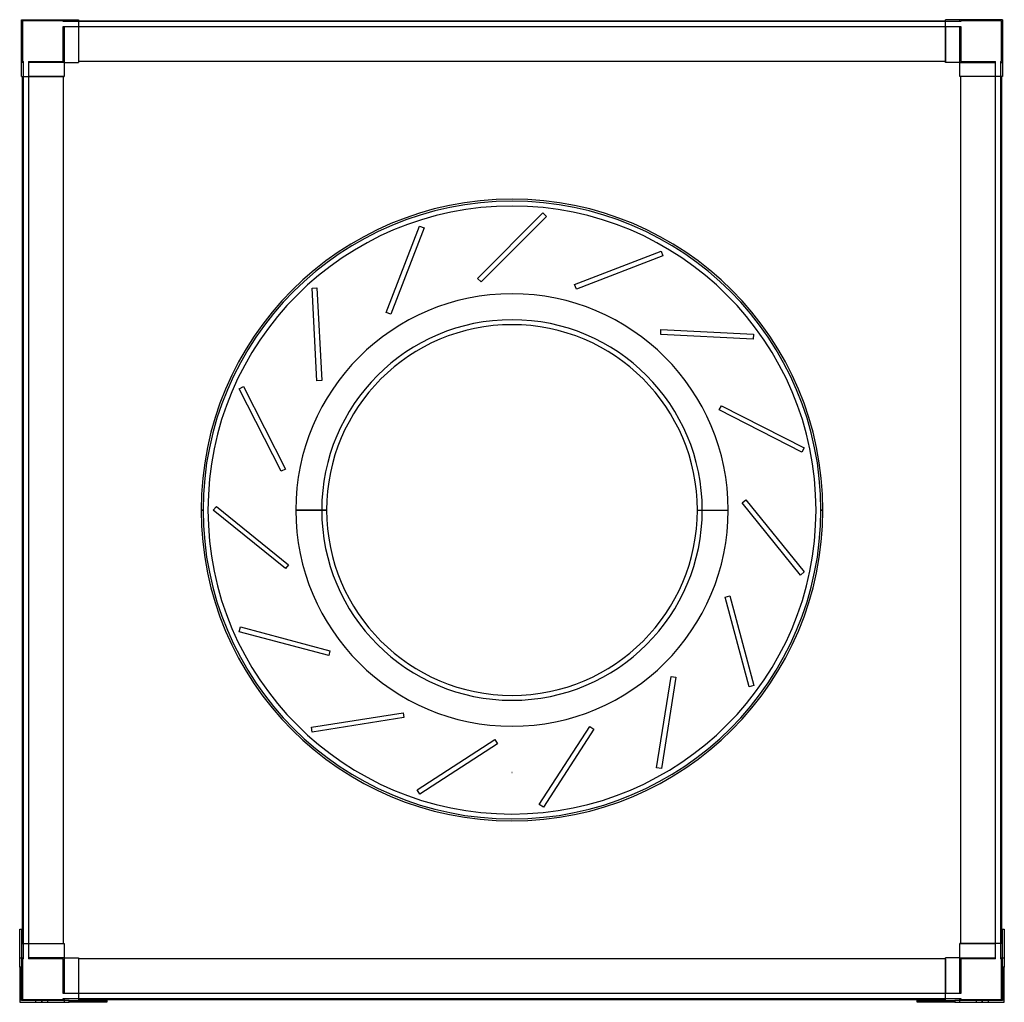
# Model space of a CAD drawing. Header units: millimetres. Extents: x -502 to 502, y -502 to 500.
import ezdxf

# ---------------------------------------------------------------- set-up
doc = ezdxf.new("R2010")
doc.units = ezdxf.units.MM
doc.layers.add('MAIN-1', color=7, linetype='Continuous')
doc.layers.add('MAIN-2', color=7, linetype='Continuous')

msp = doc.modelspace()

# ---------------------------------------------------------------- linework, layer by layer
at = {"layer": 'MAIN-1'}
for p, q in [((-500, 442), (-500, 500)), ((-500, 500), (-442, 500)), ((-442, 500), (-442, 456.5)), ((-442, 499), (442, 499)), ((442, 456.5), (442, 500)), ((500, 500), (442, 500)), ((500, 500), (500, 442)), ((-456.5, 456.5), (-442, 456.5)), ((-456.5, 456.5), (-456.5, 442)), ((442, 457.5), (-442, 457.5)), ((456.5, 456.5), (442, 456.5)), ((456.5, 442), (456.5, 456.5)), ((-500, 442), (-456.5, 442)), ((-499, -442), (-499, 442)), ((-457.5, 442), (-457.5, -442)), ((500, 442), (456.5, 442)), ((457.5, -442), (457.5, 442)), ((499, 442), (499, -442)), ((-317, 0), (-315, 0)), ((-189, 0), (-220.5, 0)), ((189, 0), (220.5, 0)), ((317, 0), (315, 0)), ((-502, -427.5), (-500, -427.5)), ((-502, -466), (-502, -427.5)), ((-500, -427.5), (-500, -466)), ((500, -466), (500, -427.5)), ((500, -427.5), (502, -427.5)), ((502, -427.5), (502, -466)), ((-500, -442), (-456.5, -442)), ((-456.5, -442), (-456.5, -456.5)), ((500, -442), (456.5, -442)), ((456.5, -456.5), (456.5, -442)), ((-456.5, -456.5), (-442, -456.5)), ((-442, -456.5), (-442, -500)), ((442, -457.5), (-442, -457.5)), ((442, -500), (442, -456.5)), ((456.5, -456.5), (442, -456.5)), ((-500, -466), (-502, -466)), ((-502, -466), (-502, -502)), ((-500, -500), (-500, -466)), ((500, -466), (500, -500)), ((502, -466), (500, -466)), ((502, -502), (502, -466)), ((-502, -502), (-451.5, -502)), ((-451.5, -500), (-500, -500)), ((-451.5, -500), (-413, -500)), ((-451.5, -502), (-451.5, -500)), ((-413, -502), (-451.5, -502)), ((-442, -499), (442, -499)), ((-413, -500), (-413, -502)), ((413, -500), (451.5, -500)), ((413, -502), (413, -500)), ((451.5, -502), (413, -502)), ((500, -500), (451.5, -500)), ((451.5, -500), (451.5, -502)), ((451.5, -502), (502, -502))]:
    msp.add_line(p, q, dxfattribs=at)
for radius, start, end in [(317, 0, 180), (315, 0, 180), (310, 0, 180), (310, 0, 180), (220.5, 90, 180), (220.5, 0, 90), (189, 0, 180), (317, 180, 0), (315, 180, 0), (310, 180, 0), (310, 180, 0), (189, 180, 0), (220.5, 270, 0), (220.5, 180, 270)]:
    msp.add_arc((0, 0), radius, start, end, dxfattribs=at)
at = {"layer": 'MAIN-2'}
for p, q in [((-500, 500), (-500, 500)), ((-500, 500), (-500, 500)), ((-457.5, 499), (-499, 499)), ((-499, 499), (-499, 457.5)), ((-499, 499), (-499, 499)), ((-457.5, 498), (-457.5, 499)), ((-457.5, 499), (-457.5, 499)), ((-457.5, 498), (-457.5, 498)), ((-456.5, 498), (-457.5, 498)), ((-457.5, 493), (-456.5, 493)), ((-457.5, 493), (-457.5, 493)), ((-457.5, 457.5), (-457.5, 493)), ((-456.5, 500), (-456.5, 498)), ((-456.5, 500), (-456.5, 500)), ((-456.5, 500), (-456.5, 500)), ((-456.5, 498), (-456.5, 498)), ((-456.5, 498), (-456.5, 498)), ((-442, 498), (-456.5, 498)), ((-456.5, 493), (-456.5, 493)), ((-456.5, 493), (-442, 493)), ((-456.5, 493), (-456.5, 493)), ((-456.5, 493), (-456.5, 456.5)), ((-442, 500), (-442, 500)), ((-442, 500), (-442, 500)), ((-442, 499), (-442, 499)), ((-442, 499), (-442, 499)), ((-442, 498), (-442, 498)), ((-442, 498), (-442, 498)), ((442, 498), (-442, 498)), ((-442, 493), (-442, 493)), ((-442, 493), (-442, 493)), ((-442, 493), (-442, 457.5)), ((-442, 493), (442, 493)), ((442, 500), (442, 500)), ((442, 500), (442, 500)), ((442, 499), (442, 499)), ((442, 499), (442, 499)), ((442, 498), (442, 498)), ((442, 498), (442, 498)), ((456.5, 498), (442, 498)), ((442, 493), (442, 493)), ((442, 493), (442, 457.5)), ((442, 493), (442, 493)), ((442, 493), (456.5, 493)), ((456.5, 498), (456.5, 500)), ((456.5, 500), (456.5, 500)), ((456.5, 500), (456.5, 500)), ((456.5, 498), (456.5, 498)), ((457.5, 498), (456.5, 498)), ((456.5, 498), (456.5, 498)), ((456.5, 493), (456.5, 493)), ((456.5, 493), (457.5, 493)), ((456.5, 493), (456.5, 493)), ((456.5, 456.5), (456.5, 493)), ((457.5, 499), (457.5, 498)), ((457.5, 499), (457.5, 499)), ((499, 499), (457.5, 499)), ((457.5, 498), (457.5, 498)), ((457.5, 493), (457.5, 493)), ((457.5, 493), (457.5, 457.5)), ((499, 499), (499, 499)), ((499, 457.5), (499, 499)), ((500, 500), (500, 500)), ((500, 500), (500, 500)), ((-500, 456.5), (-500, 456.5)), ((-498, 456.5), (-500, 456.5)), ((-500, 456.5), (-500, 456.5)), ((-499, 457.5), (-498, 457.5)), ((-499, 457.5), (-499, 457.5)), ((-498, 456.5), (-498, 457.5)), ((-498, 457.5), (-498, 457.5)), ((-498, 442), (-498, 456.5)), ((-498, 456.5), (-498, 456.5)), ((-498, 456.5), (-498, 456.5)), ((-493, 457.5), (-493, 456.5)), ((-493, 457.5), (-457.5, 457.5)), ((-493, 457.5), (-493, 457.5)), ((-493, 456.5), (-493, 456.5)), ((-493, 456.5), (-493, 456.5)), ((-493, 456.5), (-493, 442)), ((-456.5, 456.5), (-493, 456.5)), ((-457.5, 457.5), (-457.5, 457.5)), ((-456.5, 456.5), (-456.5, 456.5)), ((-456.5, 456.5), (-456.5, 456.5)), ((-456.5, 456.5), (-456.5, 456.5)), ((-456.5, 456.5), (-456.5, 456.5)), ((-456.5, 456.5), (-456.5, 456.5)), ((-456.5, 456.5), (-456.5, 456.5)), ((-442, 457.5), (-442, 457.5)), ((-442, 457.5), (-442, 457.5)), ((-442, 457.5), (-442, 456.5)), ((-442, 457.5), (-442, 457.5)), ((-442, 457.5), (-442, 457.5)), ((-442, 456.5), (-442, 456.5)), ((-442, 456.5), (-442, 456.5)), ((-442, 456.5), (-442, 456.5)), ((-442, 456.5), (-442, 456.5)), ((442, 457.5), (442, 457.5)), ((442, 457.5), (442, 457.5)), ((442, 456.5), (442, 457.5)), ((442, 457.5), (442, 457.5)), ((442, 457.5), (442, 457.5)), ((442, 456.5), (442, 456.5)), ((442, 456.5), (442, 456.5)), ((442, 456.5), (442, 456.5)), ((442, 456.5), (442, 456.5)), ((456.5, 456.5), (456.5, 456.5)), ((456.5, 456.5), (456.5, 456.5)), ((456.5, 456.5), (456.5, 456.5)), ((456.5, 456.5), (456.5, 456.5)), ((456.5, 456.5), (456.5, 456.5)), ((456.5, 456.5), (493, 456.5)), ((456.5, 456.5), (456.5, 456.5)), ((457.5, 457.5), (493, 457.5)), ((457.5, 457.5), (457.5, 457.5)), ((493, 456.5), (493, 457.5)), ((493, 457.5), (493, 457.5)), ((493, 442), (493, 456.5)), ((493, 456.5), (493, 456.5)), ((493, 456.5), (493, 456.5)), ((498, 457.5), (499, 457.5)), ((498, 457.5), (498, 457.5)), ((498, 457.5), (498, 456.5)), ((498, 456.5), (498, 456.5)), ((498, 456.5), (498, 456.5)), ((498, 456.5), (498, 442)), ((498, 456.5), (500, 456.5)), ((499, 457.5), (499, 457.5)), ((500, 456.5), (500, 456.5)), ((500, 456.5), (500, 456.5)), ((-500, 442), (-500, 442)), ((-500, 442), (-500, 442)), ((-499, 442), (-499, 442)), ((-499, 442), (-499, 442)), ((-498, 442), (-498, 442)), ((-498, -442), (-498, 442)), ((-498, 442), (-498, 442)), ((-493, 442), (-493, 442)), ((-457.5, 442), (-493, 442)), ((-493, 442), (-493, 442)), ((-493, 442), (-493, -442)), ((-457.5, 442), (-457.5, 442)), ((-457.5, 442), (-457.5, 442)), ((-456.5, 442), (-457.5, 442)), ((-457.5, 442), (-457.5, 442)), ((-457.5, 442), (-457.5, 442)), ((-456.5, 442), (-456.5, 442)), ((-456.5, 442), (-456.5, 442)), ((-456.5, 442), (-456.5, 442)), ((-456.5, 442), (-456.5, 442)), ((456.5, 442), (456.5, 442)), ((456.5, 442), (456.5, 442)), ((457.5, 442), (456.5, 442)), ((456.5, 442), (456.5, 442)), ((456.5, 442), (456.5, 442)), ((457.5, 442), (457.5, 442)), ((457.5, 442), (457.5, 442)), ((457.5, 442), (457.5, 442)), ((457.5, 442), (457.5, 442)), ((493, 442), (457.5, 442)), ((493, 442), (493, 442)), ((493, 442), (493, 442)), ((493, -442), (493, 442)), ((498, 442), (498, 442)), ((498, 442), (498, -442)), ((498, 442), (498, 442)), ((499, 442), (499, 442)), ((499, 442), (499, 442)), ((500, 442), (500, 442)), ((500, 442), (500, 442)), ((-35.2, 236.1), (31.6, 302.9)), ((31.6, 302.9), (35.2, 299.4)), ((31.6, 302.9), (31.6, 302.9)), ((35.2, 299.4), (-31.6, 232.6)), ((35.2, 299.4), (35.2, 299.4)), ((-128.2, 201.4), (-94.3, 289.6)), ((-89.6, 287.8), (-123.5, 199.6)), ((-94.3, 289.6), (-89.6, 287.8)), ((-94.3, 289.6), (-94.3, 289.6)), ((-89.6, 287.8), (-89.6, 287.8)), ((63.9, 230), (152.1, 263.9)), ((152.1, 263.9), (153.9, 259.2)), ((152.1, 263.9), (152.1, 263.9)), ((153.9, 259.2), (65.7, 225.3)), ((153.9, 259.2), (153.9, 259.2)), ((-31.6, 232.6), (-35.2, 236.1)), ((-35.2, 236.1), (-35.2, 236.1)), ((-31.6, 232.6), (-31.6, 232.6)), ((-203.9, 226.2), (-199, 226.5)), ((-199, 131.8), (-203.9, 226.2)), ((-203.9, 226.2), (-203.9, 226.2)), ((-199, 226.5), (-194, 132.1)), ((-199, 226.5), (-199, 226.5)), ((65.7, 225.3), (63.9, 230)), ((63.9, 230), (63.9, 230)), ((65.7, 225.3), (65.7, 225.3)), ((0, 220.5), (0, 220.5)), ((0, 220.5), (0, 220.5)), ((-123.5, 199.6), (-128.2, 201.4)), ((-128.2, 201.4), (-128.2, 201.4)), ((-123.5, 199.6), (-123.5, 199.6)), ((151.7, 179.1), (151.9, 184.1)), ((151.9, 184.1), (246.3, 179.2)), ((151.9, 184.1), (151.9, 184.1)), ((246, 174.2), (151.7, 179.1)), ((151.7, 179.1), (151.7, 179.1)), ((246.3, 179.2), (246, 174.2)), ((246, 174.2), (246, 174.2)), ((246.3, 179.2), (246.3, 179.2)), ((-194, 132.1), (-199, 131.8)), ((-199, 131.8), (-199, 131.8)), ((-194, 132.1), (-194, 132.1)), ((-278.3, 123.7), (-273.9, 126)), ((-235.4, 39.5), (-278.3, 123.7)), ((-278.3, 123.7), (-278.3, 123.7)), ((-273.9, 126), (-231, 41.8)), ((-273.9, 126), (-273.9, 126)), ((211.4, 102), (213.7, 106.4)), ((295.6, 59.1), (211.4, 102)), ((211.4, 102), (211.4, 102)), ((213.7, 106.4), (297.9, 63.5)), ((213.7, 106.4), (213.7, 106.4)), ((297.9, 63.5), (295.6, 59.1)), ((297.9, 63.5), (297.9, 63.5)), ((295.6, 59.1), (295.6, 59.1)), ((-231, 41.8), (-235.4, 39.5)), ((-231, 41.8), (-231, 41.8)), ((-235.4, 39.5), (-235.4, 39.5)), ((234.6, 7.2), (238.5, 10.3)), ((238.5, 10.3), (298, -63.1)), ((238.5, 10.3), (238.5, 10.3)), ((-317, 0), (-315, 0)), ((-315, 0), (-315, 0)), ((-315, 0), (-315, 0)), ((-315, 0), (-315, 0)), ((-310, 0), (-310, 0)), ((-304.6, -0.2), (-301.4, 3.7)), ((-301.4, 3.7), (-228, -55.8)), ((-301.4, 3.7), (-301.4, 3.7)), ((-194, 0), (-220.5, 0)), ((-220.5, 0), (-220.5, 0)), ((-220.5, 0), (-220.5, 0)), ((189, 0), (220.5, 0)), ((194, 0), (220.5, 0)), ((220.5, 0), (220.5, 0)), ((220.5, 0), (220.5, 0)), ((294.1, -66.3), (234.6, 7.2)), ((234.6, 7.2), (234.6, 7.2)), ((310, 0), (310, 0)), ((317, 0), (315, 0)), ((315, 0), (315, 0)), ((315, 0), (315, 0)), ((315, 0), (317, 0)), ((315, 0), (315, 0)), ((-315, 0), (-317, 0)), ((-317, 0), (-315, 0)), ((-315, 0), (-315, 0)), ((-315, 0), (-315, 0)), ((-315, 0), (-315, 0)), ((-310, 0), (-310, 0)), ((-231.1, -59.7), (-304.6, -0.2)), ((-304.6, -0.2), (-304.6, -0.2)), ((-220.5, 0), (-220.5, 0)), ((-220.5, 0), (-189, 0)), ((-220.5, 0), (-194, 0)), ((-220.5, 0), (-220.5, 0)), ((194, 0), (220.5, 0)), ((220.5, 0), (220.5, 0)), ((220.5, 0), (220.5, 0)), ((310, 0), (310, 0)), ((315, 0), (317, 0)), ((315, 0), (315, 0)), ((315, 0), (315, 0)), ((315, 0), (315, 0)), ((-228, -55.8), (-231.1, -59.7)), ((-231.1, -59.7), (-231.1, -59.7)), ((-228, -55.8), (-228, -55.8)), ((298, -63.1), (294.1, -66.3)), ((294.1, -66.3), (294.1, -66.3)), ((298, -63.1), (298, -63.1)), ((217.2, -88.9), (222.1, -87.6)), ((241.7, -180.2), (217.2, -88.9)), ((217.2, -88.9), (217.2, -88.9)), ((222.1, -87.6), (246.5, -178.9)), ((222.1, -87.6), (222.1, -87.6)), ((-278.2, -124.1), (-276.9, -119.2)), ((-276.9, -119.2), (-185.6, -143.7)), ((-276.9, -119.2), (-276.9, -119.2)), ((-186.9, -148.5), (-278.2, -124.1)), ((-278.2, -124.1), (-278.2, -124.1)), ((-185.6, -143.7), (-186.9, -148.5)), ((-186.9, -148.5), (-186.9, -148.5)), ((-185.6, -143.7), (-185.6, -143.7)), ((147.5, -262.9), (162.3, -169.6)), ((167.2, -170.3), (152.5, -263.7)), ((162.3, -169.6), (167.2, -170.3)), ((162.3, -169.6), (162.3, -169.6)), ((167.2, -170.3), (167.2, -170.3)), ((246.5, -178.9), (241.7, -180.2)), ((241.7, -180.2), (241.7, -180.2)), ((246.5, -178.9), (246.5, -178.9)), ((-204.4, -221.5), (-111.1, -206.8)), ((-111.1, -206.8), (-110.3, -211.7)), ((-111.1, -206.8), (-111.1, -206.8)), ((-110.3, -211.7), (-203.7, -226.5)), ((-110.3, -211.7), (-110.3, -211.7)), ((0, -220.5), (0, -220.5)), ((0, -220.5), (0, -220.5)), ((-203.7, -226.5), (-204.4, -221.5)), ((-204.4, -221.5), (-204.4, -221.5)), ((-203.7, -226.5), (-203.7, -226.5)), ((27.8, -300.2), (79.3, -220.9)), ((83.5, -223.6), (32, -302.9)), ((79.3, -220.9), (83.5, -223.6)), ((79.3, -220.9), (79.3, -220.9)), ((83.5, -223.6), (83.5, -223.6)), ((-96.7, -285.5), (-17.4, -234.1)), ((-14.7, -238.3), (-93.9, -289.7)), ((-17.4, -234.1), (-14.7, -238.3)), ((-17.4, -234.1), (-17.4, -234.1)), ((-14.7, -238.3), (-14.7, -238.3)), ((0, -267.8), (0, -267.8)), ((0, -267.8), (0, -267.8)), ((0, -267.8), (0, -267.8)), ((0, -267.8), (0, -267.8)), ((0, -267.8), (0, -267.8)), ((0, -267.8), (0, -267.8)), ((152.5, -263.7), (147.5, -262.9)), ((147.5, -262.9), (147.5, -262.9)), ((152.5, -263.7), (152.5, -263.7)), ((-93.9, -289.7), (-96.7, -285.5)), ((-96.7, -285.5), (-96.7, -285.5)), ((-93.9, -289.7), (-93.9, -289.7)), ((32, -302.9), (27.8, -300.2)), ((27.8, -300.2), (27.8, -300.2)), ((32, -302.9), (32, -302.9)), ((-502, -427.5), (-502, -427.5)), ((-502, -427.5), (-502, -427.5)), ((-500, -427.5), (-500, -427.5)), ((-500, -427.5), (-500, -427.5)), ((500, -427.5), (500, -427.5)), ((500, -427.5), (500, -427.5)), ((502, -427.5), (502, -427.5)), ((502, -427.5), (502, -427.5)), ((-500, -442), (-500, -442)), ((-500, -442), (-500, -442)), ((-499, -442), (-499, -442)), ((-499, -442), (-499, -442)), ((-498, -456.5), (-498, -442)), ((-498, -442), (-498, -442)), ((-498, -442), (-498, -442)), ((-493, -442), (-493, -442)), ((-493, -442), (-493, -442)), ((-493, -442), (-457.5, -442)), ((-493, -442), (-493, -456.5)), ((-457.5, -442), (-457.5, -442)), ((-457.5, -442), (-456.5, -442)), ((-457.5, -442), (-457.5, -442)), ((-457.5, -442), (-457.5, -442)), ((-457.5, -442), (-457.5, -442)), ((-456.5, -442), (-456.5, -442)), ((-456.5, -442), (-456.5, -442)), ((-456.5, -442), (-456.5, -442)), ((-456.5, -442), (-456.5, -442)), ((456.5, -442), (456.5, -442)), ((456.5, -442), (457.5, -442)), ((456.5, -442), (456.5, -442)), ((456.5, -442), (456.5, -442)), ((456.5, -442), (456.5, -442)), ((457.5, -442), (457.5, -442)), ((457.5, -442), (457.5, -442)), ((457.5, -442), (457.5, -442)), ((457.5, -442), (493, -442)), ((457.5, -442), (457.5, -442)), ((493, -442), (493, -442)), ((493, -442), (493, -442)), ((493, -456.5), (493, -442)), ((498, -442), (498, -442)), ((498, -442), (498, -456.5)), ((498, -442), (498, -442)), ((499, -442), (499, -442)), ((499, -442), (499, -442)), ((500, -442), (500, -442)), ((500, -442), (500, -442)), ((-502, -456.5), (-502, -456.5)), ((-502, -456.5), (-502, -456.5)), ((-502, -456.5), (-498, -456.5)), ((-500, -456.5), (-500, -456.5)), ((-500, -456.5), (-500, -456.5)), ((-498, -457.5), (-499, -457.5)), ((-499, -457.5), (-499, -499)), ((-499, -457.5), (-499, -457.5)), ((-498, -456.5), (-498, -456.5)), ((-498, -457.5), (-498, -456.5)), ((-498, -456.5), (-498, -456.5)), ((-498, -457.5), (-498, -457.5)), ((-493, -456.5), (-493, -457.5)), ((-493, -456.5), (-493, -456.5)), ((-493, -456.5), (-493, -456.5)), ((-456.5, -456.5), (-493, -456.5)), ((-457.5, -457.5), (-493, -457.5)), ((-493, -457.5), (-493, -457.5)), ((-457.5, -493), (-457.5, -457.5)), ((-457.5, -457.5), (-457.5, -457.5)), ((-456.5, -456.5), (-456.5, -456.5)), ((-456.5, -456.5), (-456.5, -456.5)), ((-456.5, -456.5), (-456.5, -456.5)), ((-456.5, -456.5), (-456.5, -456.5)), ((-456.5, -456.5), (-456.5, -493)), ((-456.5, -456.5), (-456.5, -456.5)), ((-456.5, -456.5), (-456.5, -456.5)), ((-442, -456.5), (-442, -456.5)), ((-442, -456.5), (-442, -456.5)), ((-442, -456.5), (-442, -457.5)), ((-442, -456.5), (-442, -456.5)), ((-442, -456.5), (-442, -456.5)), ((-442, -457.5), (-442, -457.5)), ((-442, -457.5), (-442, -457.5)), ((-442, -457.5), (-442, -457.5)), ((-442, -457.5), (-442, -457.5)), ((-442, -457.5), (-442, -493)), ((442, -456.5), (442, -456.5)), ((442, -456.5), (442, -456.5)), ((442, -457.5), (442, -456.5)), ((442, -456.5), (442, -456.5)), ((442, -456.5), (442, -456.5)), ((442, -457.5), (442, -457.5)), ((442, -457.5), (442, -457.5)), ((442, -457.5), (442, -457.5)), ((442, -457.5), (442, -493)), ((442, -457.5), (442, -457.5)), ((456.5, -456.5), (456.5, -456.5)), ((456.5, -456.5), (456.5, -456.5)), ((456.5, -456.5), (456.5, -456.5)), ((456.5, -456.5), (456.5, -456.5)), ((456.5, -493), (456.5, -456.5)), ((456.5, -456.5), (456.5, -456.5)), ((456.5, -456.5), (456.5, -456.5)), ((456.5, -456.5), (493, -456.5)), ((457.5, -457.5), (457.5, -493)), ((457.5, -457.5), (457.5, -457.5)), ((493, -457.5), (457.5, -457.5)), ((493, -457.5), (493, -456.5)), ((493, -456.5), (493, -456.5)), ((493, -456.5), (493, -456.5)), ((493, -457.5), (493, -457.5)), ((498, -456.5), (498, -456.5)), ((498, -456.5), (498, -456.5)), ((498, -456.5), (498, -457.5)), ((498, -456.5), (502, -456.5)), ((498, -457.5), (498, -457.5)), ((499, -457.5), (498, -457.5)), ((499, -457.5), (499, -457.5)), ((499, -499), (499, -457.5)), ((500, -456.5), (500, -456.5)), ((500, -456.5), (500, -456.5)), ((502, -456.5), (502, -456.5)), ((502, -456.5), (502, -456.5)), ((-502, -466), (-500, -466)), ((500, -466), (502, -466)), ((-502, -473.5), (-500, -473.5)), ((-502, -473.5), (-502, -473.5)), ((-502, -473.5), (-502, -473.5)), ((-502, -479.5), (-500, -479.5)), ((-500, -479.5), (-502, -479.5)), ((-500, -479.5), (-502, -479.5)), ((-502, -479.5), (-500, -479.5)), ((-500, -473.5), (-500, -473.5)), ((-500, -473.5), (-500, -473.5)), ((500, -473.5), (500, -473.5)), ((500, -473.5), (502, -473.5)), ((500, -473.5), (500, -473.5)), ((500, -479.5), (502, -479.5)), ((502, -479.5), (500, -479.5)), ((502, -479.5), (500, -479.5)), ((500, -479.5), (502, -479.5)), ((502, -473.5), (502, -473.5)), ((502, -473.5), (502, -473.5)), ((-500, -485.5), (-502, -485.5)), ((-502, -485.5), (-502, -485.5)), ((-502, -485.5), (-502, -485.5)), ((-500, -485.5), (-500, -485.5)), ((-500, -485.5), (-500, -485.5)), ((502, -485.5), (500, -485.5)), ((500, -485.5), (500, -485.5)), ((500, -485.5), (500, -485.5)), ((502, -485.5), (502, -485.5)), ((502, -485.5), (502, -485.5)), ((-502, -502), (-502, -502)), ((-502, -502), (-502, -502)), ((-500, -500), (-500, -500)), ((-500, -500), (-500, -500)), ((-500, -500), (-500, -500)), ((-500, -500), (-500, -500)), ((-499, -499), (-457.5, -499)), ((-499, -499), (-499, -499)), ((-485.5, -502), (-485.5, -500)), ((-485.5, -500), (-485.5, -500)), ((-485.5, -500), (-485.5, -500)), ((-485.5, -502), (-485.5, -502)), ((-485.5, -502), (-485.5, -502)), ((-479.5, -502), (-479.5, -500)), ((-479.5, -500), (-479.5, -502)), ((-479.5, -502), (-479.5, -500)), ((-479.5, -500), (-479.5, -502)), ((-473.5, -500), (-473.5, -500)), ((-473.5, -500), (-473.5, -502)), ((-473.5, -500), (-473.5, -500)), ((-473.5, -502), (-473.5, -502)), ((-473.5, -502), (-473.5, -502)), ((-457.5, -493), (-457.5, -493)), ((-456.5, -493), (-457.5, -493)), ((-457.5, -499), (-457.5, -498)), ((-457.5, -498), (-456.5, -498)), ((-457.5, -498), (-457.5, -498)), ((-457.5, -499), (-457.5, -499)), ((-456.5, -493), (-456.5, -493)), ((-442, -493), (-456.5, -493)), ((-456.5, -493), (-456.5, -493)), ((-456.5, -498), (-456.5, -498)), ((-456.5, -498), (-456.5, -502)), ((-456.5, -498), (-456.5, -498)), ((-456.5, -498), (-442, -498)), ((-456.5, -500), (-456.5, -500)), ((-456.5, -500), (-456.5, -500)), ((-456.5, -502), (-456.5, -502)), ((-456.5, -502), (-456.5, -502)), ((-451.5, -500), (-451.5, -502)), ((-442, -493), (-442, -493)), ((-442, -493), (-442, -493)), ((442, -493), (-442, -493)), ((-442, -498), (-442, -498)), ((-442, -498), (-442, -498)), ((-442, -498), (442, -498)), ((-442, -499), (-442, -499)), ((-442, -499), (-442, -499)), ((-442, -500), (-442, -500)), ((-442, -500), (-442, -500)), ((-413, -500), (-413, -500)), ((-413, -500), (-413, -500)), ((-413, -502), (-413, -502)), ((-413, -502), (-413, -502)), ((413, -500), (413, -500)), ((413, -500), (413, -500)), ((413, -502), (413, -502)), ((413, -502), (413, -502)), ((442, -493), (442, -493)), ((442, -493), (442, -493)), ((456.5, -493), (442, -493)), ((442, -498), (456.5, -498)), ((442, -498), (442, -498)), ((442, -498), (442, -498)), ((442, -499), (442, -499)), ((442, -499), (442, -499)), ((442, -500), (442, -500)), ((442, -500), (442, -500)), ((451.5, -502), (451.5, -500)), ((456.5, -493), (456.5, -493)), ((457.5, -493), (456.5, -493)), ((456.5, -493), (456.5, -493)), ((456.5, -498), (456.5, -498)), ((456.5, -502), (456.5, -498)), ((456.5, -498), (456.5, -498)), ((456.5, -498), (457.5, -498)), ((456.5, -500), (456.5, -500)), ((456.5, -500), (456.5, -500)), ((456.5, -502), (456.5, -502)), ((456.5, -502), (456.5, -502)), ((457.5, -493), (457.5, -493)), ((457.5, -498), (457.5, -498)), ((457.5, -498), (457.5, -499)), ((457.5, -499), (499, -499)), ((457.5, -499), (457.5, -499)), ((473.5, -502), (473.5, -500)), ((473.5, -500), (473.5, -500)), ((473.5, -500), (473.5, -500)), ((473.5, -502), (473.5, -502)), ((473.5, -502), (473.5, -502)), ((479.5, -502), (479.5, -500)), ((479.5, -500), (479.5, -502)), ((479.5, -502), (479.5, -500)), ((479.5, -500), (479.5, -502)), ((485.5, -500), (485.5, -500)), ((485.5, -500), (485.5, -502)), ((485.5, -500), (485.5, -500)), ((485.5, -502), (485.5, -502)), ((485.5, -502), (485.5, -502)), ((499, -499), (499, -499)), ((500, -500), (500, -500)), ((500, -500), (500, -500)), ((500, -500), (500, -500)), ((500, -500), (500, -500)), ((502, -502), (502, -502)), ((502, -502), (502, -502))]:
    msp.add_line(p, q, dxfattribs=at)
for centre, radius, start, end in [((0, 0), 194, 0, 180), ((0, 0), 194, 0, 180), ((0, 0), 310, 180, 0), ((0, 0), 194, 180, 0), ((0, 0), 194, 180, 0), ((0, -267.8), 0.001, 0, 180), ((0, -267.8), 0.001, 180, 0)]:
    msp.add_arc(centre, radius, start, end, dxfattribs=at)

doc.saveas('drawing.dxf')
